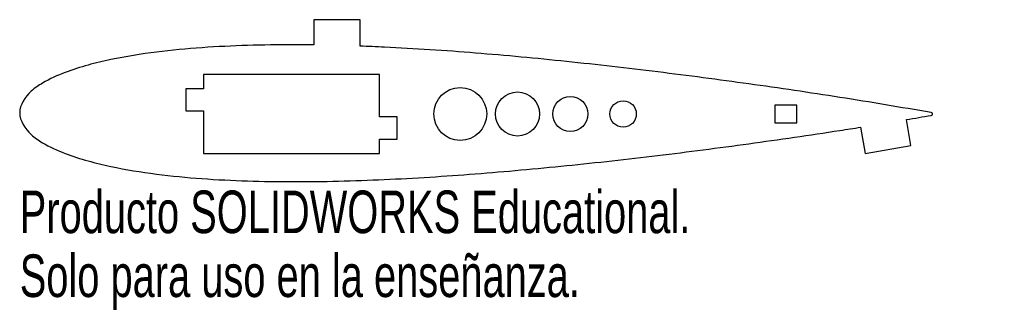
# Model space of a CAD drawing. Header units: millimetres. Extents: x -4 to 108, y -22 to 11.
import ezdxf

# ---------------------------------------------------------------- set-up
doc = ezdxf.new("R2010")
doc.units = ezdxf.units.MM
doc.styles.add('SLDTEXTSTYLE0', font='TXT', dxfattribs={"width": 0.7})

msp = doc.modelspace()

# ---------------------------------------------------------------- linework, layer by layer
at = {"color": 7, "linetype": 'Continuous', "lineweight": 25}
for p, q in [((29.86, 10.7), (29.86, 7.84)), ((35.14, 10.7), (29.86, 10.7)), ((35.14, 7.7), (35.14, 10.7)), ((37.34, 4.5), (17.34, 4.5)), ((17.34, 4.5), (17.34, 2.86)), ((37.34, -0.34), (37.34, 4.5)), ((15.34, 2.86), (15.34, 0.34)), ((17.34, 2.86), (15.34, 2.86)), ((15.34, 0.34), (17.34, 0.34)), ((17.34, 0.34), (17.34, -4.5)), ((84.76, 1), (82.24, 1)), ((82.24, 1), (82.24, -1)), ((84.76, -1), (84.76, 1)), ((39.34, -0.34), (37.34, -0.34)), ((39.34, -2.86), (39.34, -0.34)), ((82.24, -1), (84.76, -1)), ((97.71, -3.59), (97.21, -0.64)), ((92, -1.5), (92.5, -4.48)), ((37.34, -4.5), (37.34, -2.86)), ((37.34, -2.86), (39.34, -2.86)), ((92.5, -4.48), (97.71, -3.59)), ((17.34, -4.5), (37.34, -4.5))]:
    msp.add_line(p, q, dxfattribs=at)
for centre, radius in [((46.51, 0), 3), ((53.01, 0), 2.5), ((59.01, 0), 2), ((65.01, 0), 1.5)]:
    msp.add_circle(centre, radius, dxfattribs=at)
msp.add_arc((100.01, 0), 0.158, 267.0461, 92.9539, dxfattribs=at)
for points, knots in [([(29.86, 7.84), (29.08, 7.85), (26.58, 7.87), (22.35, 7.81), (17.16, 7.56), (11.97, 7.08), (7.65, 6.39), (4.2, 5.58), (1.58, 4.76), (-0.62, 3.76), (-2.6, 2.44), (-4.14, 0.13), (-2.61, -2.19), (-0.63, -3.52), (1.57, -4.52), (4.19, -5.35), (7.64, -6.17), (11.96, -6.87), (17.15, -7.37), (22.33, -7.63), (29.24, -7.73), (37.87, -7.5), (48.23, -6.84), (58.59, -5.89), (68.94, -4.74), (79.3, -3.4), (86.98, -2.28), (91.21, -1.62), (92, -1.5)], [0.3319302, 0.3319302, 0.3319302, 0.3319302, 0.3429036, 0.3672413, 0.3916078, 0.4160592, 0.4407263, 0.4532427, 0.4660284, 0.4794727, 0.4869721, 0.5, 0.5130279, 0.5205273, 0.5339716, 0.5467573, 0.5592737, 0.5839408, 0.6083922, 0.6327587, 0.6570964, 0.7057811, 0.7545495, 0.8034217, 0.852398, 0.9014779, 0.95067, 0.9618639, 0.9618639, 0.9618639, 0.9618639]), ([(100, 0.16), (98.28, 0.46), (94.83, 1.05), (87.93, 2.17), (79.31, 3.44), (68.95, 4.8), (58.6, 5.99), (48.25, 6.96), (40.43, 7.48), (36.06, 7.67), (35.14, 7.7)], [0, 0, 0, 0, 0.024684, 0.04933, 0.0985221, 0.147602, 0.1965783, 0.2454505, 0.2942189, 0.3071058, 0.3071058, 0.3071058, 0.3071058])]:
    msp.add_open_spline(points, degree=3, knots=knots, dxfattribs=at)
msp.add_open_spline([(97.21, -0.64), (98.14, -0.48), (99.07, -0.32), (100, -0.16)], degree=3, dxfattribs=at)

# ---------------------------------------------------------------- texts
at = {"color": 7, "linetype": 'Continuous', "char_height": 4.8336, "attachment_point": 1, "style": 'SLDTEXTSTYLE0'}
for s, insert in [('Producto SOLIDWORKS Educational.', (-3.54, -8.69)), ('Solo para uso en la enseñanza.', (-3.54, -15.94))]:
    msp.add_mtext(s, dxfattribs=dict(at, insert=insert))

doc.saveas('drawing.dxf')
